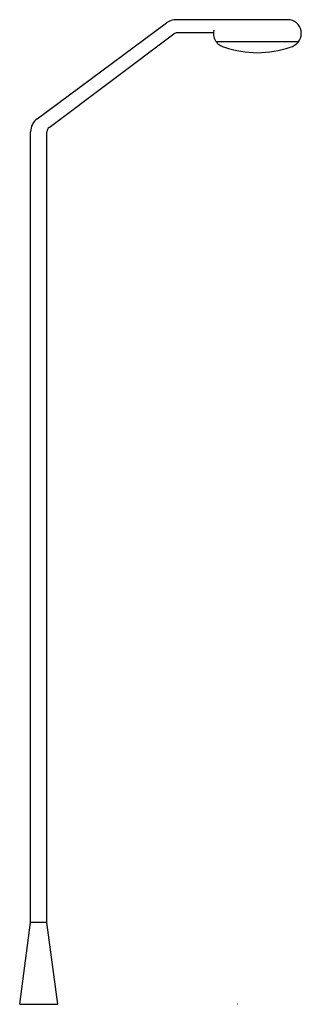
# Model space of a CAD drawing. Extents: x 707 to 810, y 600 to 960.
import ezdxf

# ---------------------------------------------------------------- set-up
doc = ezdxf.new("R2010")
doc.units = 0
doc.header["$MEASUREMENT"] = 0
doc.layers.get('0').update_dxf_attribs({"linetype": 'CONTINUOUS'})

msp = doc.modelspace()

# ---------------------------------------------------------------- linework, layer by layer
for p, q in [((713.43, 923.8), (760.76, 958.82)), ((806, 960), (764.33, 960)), ((717.8, 920.6), (763.44, 954.83)), ((778, 955.23), (764.64, 955.23)), ((778.88, 952), (809.12, 952)), ((711, 629.89), (711, 918.98)), ((717, 629.89), (717, 919)), ((707, 600), (711, 629.89)), ((711, 630), (717, 630)), ((721, 600), (717, 629.89)), ((707, 600), (721, 600)), ((786.68, 600.2), (786.88, 600.2))]:
    msp.add_line(p, q)
for centre, radius, start, end in [((764.33, 954), 6, 90, 126.5014), ((805, 955), 5.1, 281.3099, 78.6901), ((764.64, 953.23), 2, 90, 126.8699), ((783, 955), 5.1, 166.0716, 258.6901), ((794, 984), 36.06, 250.56, 289.44), ((717, 918.98), 6, 126.5014, 180), ((719, 919), 2, 126.8699, 180)]:
    msp.add_arc(centre, radius, start, end)

doc.saveas('drawing.dxf')
